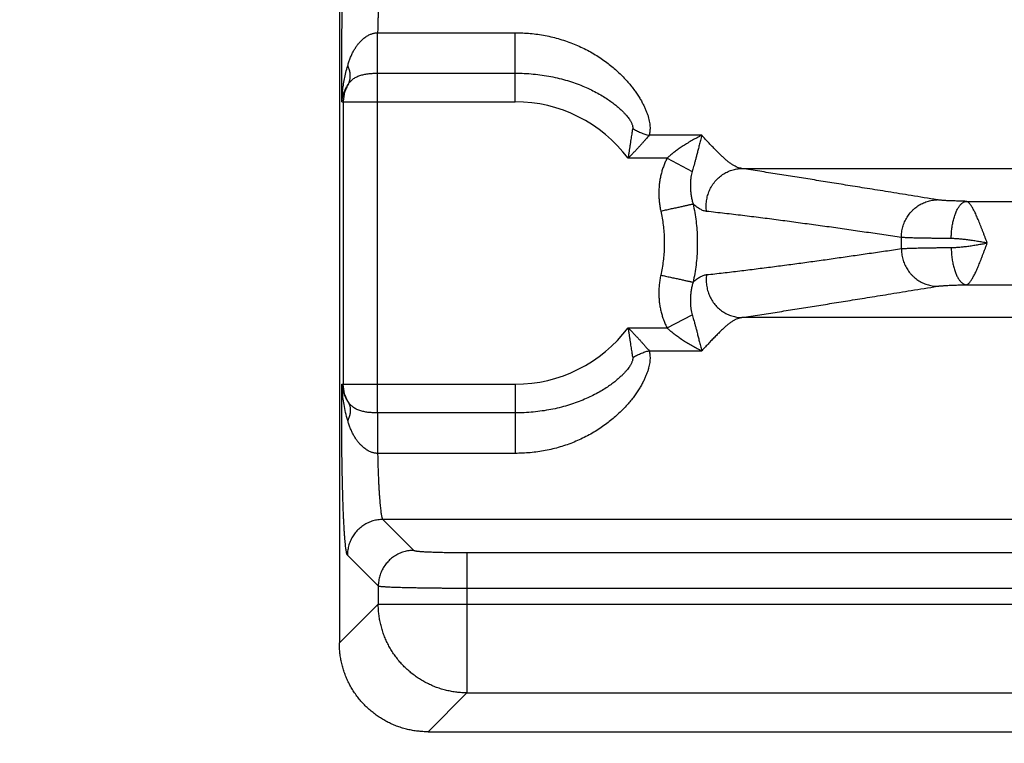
# Model space of a CAD drawing. Header units: inches. Extents: x 0 to 34, y 0 to 22.
# Tile 4 of 109: x 3.5 to 4.6, y 5.5 to 6.3. Entities that reach past the tile are written whole.
import ezdxf

# ---------------------------------------------------------------- set-up
doc = ezdxf.new("R2010")
doc.units = ezdxf.units.IN
doc.header["$LTSCALE"] = 1.87
doc.header["$MEASUREMENT"] = 0
doc.layers.get('0').update_dxf_attribs({"linetype": 'CONTINUOUS'})
doc.layers.add('DIMENSIONS', color=7, linetype='CONTINUOUS')
doc.styles.get("Standard").update_dxf_attribs({"font": 'txt', "width": 0.8})
doc.dimstyles.new('DIMSTYLE_1', dxfattribs={"dimtxt": 0.125, "dimasz": 0.18, "dimexe": 0.18, "dimexo": 0.0625, "dimgap": 0.09, "dimtad": 0, "dimtih": 1, "dimtoh": 1, "dimdec": 3, "dimzin": 4, "dimdsep": 46, "dimtxsty": 'STANDARD', "dimblk": '_FILLED', "dimblk1": '_FILLED', "dimblk2": '_FILLED', "dimcen": 0.09, "dimadec": 0, "dimazin": 0, "dimtp": 0.01, "dimtm": 0.01, "dimtfac": 1, "dimtdec": 3, "dimtofl": 0, "dimtmove": 0, "dimatfit": 3, "dimldrblk": '_FILLED', "dimfxl": 1, "dimtolj": 1, "dimtzin": 4, "dimarcsym": 0})

# ---------------------------------------------------------------- blocks, each defined once
blk = doc.blocks.new('_FILLED')
at = {"color": 0, "linetype": 'BYBLOCK'}
blk.add_solid([(0, 0), (-1, 0.1736), (-1, -0.1736)], dxfattribs=at)
blk = doc.blocks.new('*D2')
at = {"layer": 'DIMENSIONS', "color": 2, "linetype": 'CONTINUOUS'}
for p, q in [((5.5629, 6.9185), (5.5629, 4.6151)), ((3.8284, 5.4362), (3.8284, 4.6151)), ((3.8284, 4.7401), (3.4684, 4.7401)), ((5.5629, 4.7401), (5.9229, 4.7401))]:
    blk.add_line(p, q, dxfattribs=at)
at = {"layer": 'DIMENSIONS', "color": 2, "linetype": 'CONTINUOUS', "xscale": 0.18, "yscale": 0.18, "zscale": 0.18}
blk.add_blockref('_FILLED', (3.8284, 4.7401), dxfattribs=at)
at = {"layer": 'DIMENSIONS', "color": 2, "linetype": 'CONTINUOUS', "xscale": 0.18, "yscale": 0.18, "zscale": 0.18, "rotation": 180}
blk.add_blockref('_FILLED', (5.5629, 4.7401), dxfattribs=at)
at = {"layer": 'DIMENSIONS', "color": 2, "linetype": 'CONTINUOUS', "width": 0.8}
for s, p in [('[', (4.6788, 4.6776)), (']', (5.2788, 4.6776)), ('1.735', (4.0538, 4.6776)), ('44.06', (4.7788, 4.6776))]:
    blk.add_text(s, height=0.125, dxfattribs=at).set_placement(p)

msp = doc.modelspace()

# ---------------------------------------------------------------- linework, layer by layer
at = {"color": 7, "linetype": 'CONTINUOUS'}
for p, q in [((3.8284, 8.8726), (3.8284, 5.59)), ((3.8714, 6.2768), (4.0264, 6.2768)), ((4.0264, 6.199), (4.0264, 6.2768)), ((3.8714, 5.8489), (3.8714, 6.2312)), ((3.8714, 6.2312), (4.0264, 6.2312)), ((3.8313, 6.199), (4.0264, 6.199)), ((3.8328, 6.199), (3.8328, 5.8811)), ((4.2364, 6.1613), (4.1772, 6.1613)), ((4.1974, 6.1354), (4.1535, 6.1354)), ((4.1974, 6.1354), (4.2257, 6.1207)), ((4.2817, 6.124), (6.844, 6.124)), ((4.5343, 6.087), (6.5914, 6.087)), ((4.5343, 5.9931), (6.5914, 5.9931)), ((4.1974, 5.9447), (4.2257, 5.9594)), ((6.844, 5.9561), (4.2817, 5.9561)), ((4.1535, 5.9447), (4.1974, 5.9447)), ((4.1772, 5.9189), (4.2364, 5.9188)), ((3.8313, 5.8811), (4.0264, 5.8811)), ((4.0264, 5.8811), (4.0264, 5.8034)), ((4.0264, 5.8489), (3.8714, 5.8489)), ((4.0264, 5.8034), (3.8714, 5.8034)), ((3.8774, 5.729), (3.9122, 5.6942)), ((7.2483, 5.729), (3.8774, 5.729)), ((3.8375, 5.689), (3.8722, 5.6543)), ((3.9721, 5.6917), (3.9721, 5.5339)), ((3.9721, 5.6917), (7.1536, 5.6917)), ((3.8722, 5.6543), (3.8722, 5.6338)), ((3.9721, 5.6518), (7.1536, 5.6518)), ((3.8722, 5.6338), (3.8284, 5.59)), ((3.8722, 5.6338), (7.2535, 5.6338)), ((3.9721, 5.5339), (3.9283, 5.4901)), ((3.9721, 5.5339), (7.1536, 5.5339)), ((3.9283, 5.4901), (7.1975, 5.4901))]:
    msp.add_line(p, q, dxfattribs=at)
for radius, start, end in [(0.1589, 36.8589, 90), (0.435, 359.1688, 0.8312), (0.1589, 270, 323.1429)]:
    msp.add_arc((4.0264, 6.0401), radius, start, end, dxfattribs=at)
for points, knots in [([(3.8313, 6.199), (3.8312, 6.2016), (3.8312, 6.2068), (3.8311, 6.2147), (3.8311, 6.2227), (3.8311, 6.2307), (3.8311, 6.2388), (3.8311, 6.2468), (3.8311, 6.2548), (3.8311, 6.2628), (3.8312, 6.2707), (3.8313, 6.2785), (3.8314, 6.2862), (3.8315, 6.2937), (3.8317, 6.3011), (3.8318, 6.3084), (3.832, 6.3154), (3.8322, 6.3222), (3.8324, 6.3288), (3.8326, 6.3352), (3.8328, 6.3412), (3.833, 6.347), (3.8333, 6.3525), (3.8336, 6.3577), (3.8339, 6.3625), (3.8341, 6.367), (3.8344, 6.3712), (3.8348, 6.375), (3.8351, 6.3784), (3.8354, 6.3814), (3.8357, 6.384), (3.8361, 6.3862), (3.8364, 6.388), (3.8367, 6.3894), (3.837, 6.3904), (3.8373, 6.391), (3.8375, 6.3911)], [0, 0, 0, 0, 0.040502, 0.081582, 0.123072, 0.164801, 0.206599, 0.248359, 0.290003, 0.331418, 0.372472, 0.413046, 0.453038, 0.492345, 0.530859, 0.56847, 0.605072, 0.640559, 0.674848, 0.707853, 0.739467, 0.769593, 0.798162, 0.825111, 0.850356, 0.873814, 0.895426, 0.915141, 0.932909, 0.948683, 0.962422, 0.974097, 0.983685, 0.99117, 0.996573, 1, 1, 1, 1]), ([(3.8774, 6.3511), (3.8773, 6.351), (3.877, 6.3506), (3.8766, 6.3498), (3.8763, 6.3486), (3.8759, 6.3471), (3.8756, 6.3452), (3.8752, 6.3431), (3.8749, 6.3405), (3.8745, 6.3377), (3.8742, 6.3345), (3.8739, 6.3311), (3.8736, 6.3273), (3.8733, 6.3233), (3.873, 6.319), (3.8728, 6.3144), (3.8725, 6.3096), (3.8723, 6.3046), (3.8721, 6.2994), (3.8719, 6.2939), (3.8717, 6.2884), (3.8716, 6.2826), (3.8715, 6.2787), (3.8714, 6.2768)], [0, 0, 0, 0, 0.007881, 0.019799, 0.036096, 0.056856, 0.082078, 0.111723, 0.145725, 0.183998, 0.22643, 0.272888, 0.323226, 0.377293, 0.43493, 0.495947, 0.560137, 0.627282, 0.697176, 0.769612, 0.844374, 0.921244, 1, 1, 1, 1]), ([(3.8378, 6.2396), (3.8382, 6.2411), (3.839, 6.2439), (3.8406, 6.2481), (3.8423, 6.2522), (3.8442, 6.256), (3.8463, 6.2595), (3.8485, 6.2626), (3.8507, 6.2654), (3.8528, 6.2677), (3.855, 6.2697), (3.857, 6.2713), (3.8589, 6.2727), (3.8607, 6.2738), (3.8625, 6.2746), (3.8641, 6.2753), (3.8657, 6.2758), (3.8672, 6.2762), (3.8686, 6.2765), (3.87, 6.2767), (3.871, 6.2767), (3.8714, 6.2768)], [0, 0, 0, 0, 0.084248, 0.168274, 0.250973, 0.331135, 0.407523, 0.479095, 0.545157, 0.60537, 0.659608, 0.70823, 0.751928, 0.791373, 0.827169, 0.860009, 0.890673, 0.919788, 0.947572, 0.974229, 1, 1, 1, 1]), ([(3.8714, 6.2312), (3.8714, 6.2317), (3.8714, 6.2328), (3.8714, 6.2346), (3.8714, 6.2364), (3.8714, 6.2384), (3.8714, 6.2406), (3.8714, 6.2428), (3.8714, 6.2452), (3.8714, 6.2476), (3.8714, 6.2501), (3.8714, 6.2527), (3.8714, 6.2553), (3.8714, 6.258), (3.8714, 6.2607), (3.8714, 6.2634), (3.8714, 6.2661), (3.8714, 6.2688), (3.8714, 6.2715), (3.8714, 6.2741), (3.8714, 6.2759), (3.8714, 6.2768)], [0, 0, 0, 0, 0.034593, 0.07254, 0.11365, 0.157721, 0.204531, 0.253848, 0.305426, 0.359009, 0.414329, 0.471111, 0.529073, 0.587925, 0.647375, 0.707126, 0.76688, 0.826341, 0.885211, 0.943196, 1, 1, 1, 1]), ([(4.0264, 6.2768), (4.0292, 6.2768), (4.0349, 6.2766), (4.0434, 6.276), (4.0518, 6.275), (4.0603, 6.2736), (4.0686, 6.2718), (4.0768, 6.2696), (4.0849, 6.267), (4.0928, 6.2641), (4.1004, 6.2607), (4.1078, 6.2571), (4.1148, 6.2531), (4.1215, 6.2489), (4.1279, 6.2445), (4.1338, 6.24), (4.1393, 6.2353), (4.1444, 6.2306), (4.1491, 6.2259), (4.1534, 6.2212), (4.1572, 6.2165), (4.1607, 6.212), (4.1638, 6.2076), (4.1666, 6.2032), (4.169, 6.1991), (4.1711, 6.1951), (4.1729, 6.1912), (4.1744, 6.1876), (4.1757, 6.184), (4.1767, 6.1807), (4.1774, 6.1774), (4.1779, 6.1744), (4.1782, 6.1715), (4.1783, 6.1687), (4.1781, 6.1661), (4.1778, 6.1636), (4.1774, 6.162), (4.1772, 6.1613)], [0, 0, 0, 0, 0.04051, 0.081183, 0.121942, 0.162716, 0.203439, 0.244049, 0.284474, 0.324629, 0.364419, 0.403699, 0.442306, 0.480087, 0.516891, 0.552583, 0.587047, 0.620187, 0.651937, 0.682242, 0.711068, 0.738397, 0.764239, 0.788612, 0.811551, 0.833103, 0.853325, 0.872301, 0.890114, 0.906833, 0.922555, 0.937345, 0.951269, 0.964424, 0.976871, 0.988708, 1, 1, 1, 1]), ([(3.8313, 6.199), (3.8313, 6.2009), (3.8315, 6.2049), (3.832, 6.2111), (3.8329, 6.2178), (3.8341, 6.2248), (3.8357, 6.2322), (3.837, 6.2371), (3.8378, 6.2396)], [0, 0, 0, 0, 0.138256, 0.28971, 0.453052, 0.626914, 0.809786, 1, 1, 1, 1]), ([(3.8385, 6.2192), (3.8388, 6.2197), (3.8393, 6.2207), (3.8399, 6.2223), (3.8403, 6.2241), (3.8406, 6.2259), (3.8407, 6.2277), (3.8406, 6.2296), (3.8404, 6.2316), (3.84, 6.2336), (3.8394, 6.2356), (3.8387, 6.2376), (3.8381, 6.239), (3.8378, 6.2396)], [0, 0, 0, 0, 0.080701, 0.162319, 0.245352, 0.330247, 0.417388, 0.50709, 0.599593, 0.695068, 0.793614, 0.895267, 1, 1, 1, 1]), ([(3.8385, 6.2192), (3.8389, 6.2197), (3.8397, 6.2208), (3.8411, 6.2224), (3.8426, 6.2238), (3.8444, 6.2251), (3.8462, 6.2263), (3.8482, 6.2273), (3.8503, 6.2282), (3.8525, 6.2289), (3.8548, 6.2295), (3.8571, 6.23), (3.8595, 6.2304), (3.8618, 6.2307), (3.8642, 6.2309), (3.8666, 6.2311), (3.869, 6.2312), (3.8706, 6.2312), (3.8714, 6.2312)], [0, 0, 0, 0, 0.056337, 0.113375, 0.171265, 0.230159, 0.290175, 0.351384, 0.413778, 0.47725, 0.541617, 0.606636, 0.67206, 0.737655, 0.803299, 0.86895, 0.934546, 1, 1, 1, 1]), ([(4.0264, 6.2312), (4.0298, 6.2312), (4.0366, 6.2311), (4.0467, 6.2303), (4.0567, 6.2291), (4.0665, 6.2275), (4.076, 6.2254), (4.0852, 6.2229), (4.094, 6.2201), (4.1023, 6.2169), (4.1102, 6.2134), (4.1175, 6.2097), (4.1242, 6.206), (4.13, 6.2023), (4.1351, 6.1987), (4.1394, 6.1954), (4.1431, 6.1923), (4.1462, 6.1895), (4.1488, 6.1869), (4.151, 6.1845), (4.1528, 6.1823), (4.1544, 6.1803), (4.1556, 6.1785), (4.1566, 6.1768), (4.1574, 6.1753), (4.1579, 6.174), (4.1583, 6.1728), (4.1586, 6.1717), (4.1587, 6.1707), (4.1588, 6.1699), (4.1587, 6.1693), (4.1587, 6.1691)], [0, 0, 0, 0, 0.066208, 0.132071, 0.197316, 0.261685, 0.324915, 0.38672, 0.446806, 0.504873, 0.560652, 0.613798, 0.663547, 0.708875, 0.748986, 0.784153, 0.814938, 0.841988, 0.865788, 0.886732, 0.905142, 0.921307, 0.93548, 0.947883, 0.958714, 0.968125, 0.976279, 0.983357, 0.989545, 0.995029, 1, 1, 1, 1]), ([(3.8313, 6.199), (3.8313, 6.2001), (3.8316, 6.2024), (3.8323, 6.2059), (3.8334, 6.2093), (3.8347, 6.2127), (3.8365, 6.216), (3.8378, 6.2181), (3.8385, 6.2192)], [0, 0, 0, 0, 0.157247, 0.319122, 0.484883, 0.653968, 0.825816, 1, 1, 1, 1]), ([(3.8385, 6.2192), (3.8381, 6.2184), (3.8372, 6.2169), (3.836, 6.2144), (3.8351, 6.212), (3.8342, 6.2095), (3.8336, 6.2069), (3.8332, 6.2043), (3.8329, 6.2016), (3.8328, 6.1999), (3.8328, 6.199)], [0, 0, 0, 0, 0.125776, 0.251029, 0.375905, 0.500633, 0.625448, 0.750309, 0.875158, 1, 1, 1, 1]), ([(4.1587, 6.1691), (4.1585, 6.1683), (4.1583, 6.1666), (4.1578, 6.1639), (4.1574, 6.1611), (4.1569, 6.158), (4.1564, 6.1548), (4.1559, 6.1513), (4.1553, 6.1476), (4.1547, 6.1438), (4.1541, 6.1396), (4.1537, 6.1368), (4.1535, 6.1354)], [0, 0, 0, 0, 0.073133, 0.151838, 0.236334, 0.326773, 0.423267, 0.525873, 0.634697, 0.749918, 0.871667, 1, 1, 1, 1]), ([(4.1587, 6.1691), (4.1594, 6.1686), (4.1608, 6.1678), (4.163, 6.1665), (4.1653, 6.1654), (4.1676, 6.1644), (4.17, 6.1634), (4.1724, 6.1626), (4.1748, 6.1619), (4.1764, 6.1615), (4.1772, 6.1613)], [0, 0, 0, 0, 0.123872, 0.2487, 0.374171, 0.499967, 0.625767, 0.751251, 0.876099, 1, 1, 1, 1]), ([(4.1772, 6.1613), (4.1766, 6.1606), (4.1755, 6.1592), (4.1736, 6.1571), (4.1716, 6.1548), (4.1695, 6.1523), (4.1672, 6.1498), (4.1647, 6.1471), (4.1621, 6.1443), (4.1594, 6.1414), (4.1565, 6.1384), (4.1545, 6.1364), (4.1535, 6.1354)], [0, 0, 0, 0, 0.075028, 0.155931, 0.242689, 0.335176, 0.43322, 0.536602, 0.64514, 0.758694, 0.877065, 1, 1, 1, 1]), ([(4.2364, 6.1613), (4.2347, 6.1604), (4.2312, 6.1586), (4.2259, 6.1557), (4.2207, 6.1527), (4.2158, 6.1496), (4.2112, 6.1466), (4.2071, 6.1436), (4.2035, 6.1408), (4.2003, 6.1381), (4.1983, 6.1363), (4.1974, 6.1354)], [0, 0, 0, 0, 0.123604, 0.252629, 0.382268, 0.507395, 0.624498, 0.731715, 0.829337, 0.918403, 1, 1, 1, 1]), ([(4.2364, 6.1613), (4.2359, 6.1594), (4.235, 6.1557), (4.2337, 6.1504), (4.2325, 6.1455), (4.2313, 6.1409), (4.2302, 6.1368), (4.2292, 6.133), (4.2283, 6.1295), (4.2274, 6.1263), (4.2265, 6.1234), (4.226, 6.1216), (4.2257, 6.1207)], [0, 0, 0, 0, 0.138883, 0.269709, 0.391189, 0.502699, 0.604579, 0.69828, 0.784282, 0.863005, 0.934818, 1, 1, 1, 1]), ([(4.2455, 6.1515), (4.2445, 6.1526), (4.2424, 6.1545), (4.2396, 6.1581), (4.2375, 6.1602), (4.2364, 6.1613)], [0, 0, 0, 0, 0.322357, 0.651138, 1, 1, 1, 1]), ([(4.2817, 6.124), (4.2809, 6.1241), (4.2792, 6.1244), (4.2766, 6.1252), (4.2739, 6.1265), (4.2712, 6.128), (4.2683, 6.13), (4.2654, 6.1322), (4.2624, 6.1348), (4.2592, 6.1377), (4.256, 6.1408), (4.2527, 6.1442), (4.2492, 6.1479), (4.2467, 6.1502), (4.2455, 6.1515)], [0, 0, 0, 0, 0.054789, 0.113398, 0.176543, 0.244869, 0.318847, 0.398739, 0.484645, 0.576538, 0.674226, 0.777407, 0.885702, 1, 1, 1, 1]), ([(4.1974, 6.1354), (4.1967, 6.134), (4.1954, 6.1313), (4.1936, 6.127), (4.192, 6.1224), (4.1907, 6.1176), (4.1896, 6.1127), (4.1888, 6.1076), (4.1883, 6.1025), (4.1881, 6.0972), (4.1882, 6.0919), (4.1886, 6.0866), (4.1893, 6.0813), (4.19, 6.0778), (4.1903, 6.0761)], [0, 0, 0, 0, 0.074185, 0.151003, 0.230169, 0.311366, 0.394265, 0.478533, 0.563884, 0.650121, 0.737051, 0.824477, 0.912196, 1, 1, 1, 1]), ([(4.2419, 6.0757), (4.2418, 6.0767), (4.2416, 6.0786), (4.2415, 6.0816), (4.2416, 6.0846), (4.2419, 6.0876), (4.2424, 6.0905), (4.2431, 6.0934), (4.244, 6.0963), (4.2451, 6.0991), (4.2463, 6.1017), (4.2478, 6.1043), (4.2495, 6.1068), (4.2513, 6.1092), (4.2532, 6.1114), (4.2553, 6.1134), (4.2576, 6.1153), (4.2599, 6.1171), (4.2624, 6.1186), (4.265, 6.12), (4.2676, 6.1212), (4.2704, 6.1222), (4.2732, 6.1229), (4.276, 6.1235), (4.2789, 6.1239), (4.2808, 6.124), (4.2817, 6.124)], [0, 0, 0, 0, 0.042137, 0.084325, 0.126549, 0.168793, 0.211043, 0.253281, 0.295493, 0.337662, 0.379776, 0.421819, 0.463782, 0.505652, 0.547422, 0.589085, 0.630637, 0.672076, 0.713402, 0.754617, 0.795726, 0.836736, 0.877657, 0.918499, 0.959276, 1, 1, 1, 1]), ([(4.5017, 6.0887), (4.4919, 6.0903), (4.4734, 6.0933), (4.4471, 6.0976), (4.4233, 6.1014), (4.4014, 6.1049), (4.3808, 6.1082), (4.3609, 6.1114), (4.3413, 6.1146), (4.3215, 6.1177), (4.3017, 6.1208), (4.2884, 6.1229), (4.2817, 6.124)], [0, 0, 0, 0, 0.133447, 0.252382, 0.359649, 0.458105, 0.550635, 0.64014, 0.729347, 0.81914, 0.909402, 1, 1, 1, 1]), ([(4.2257, 6.1207), (4.2254, 6.1197), (4.2249, 6.1176), (4.2243, 6.1141), (4.2238, 6.1103), (4.2236, 6.1061), (4.2237, 6.1018), (4.224, 6.0973), (4.2246, 6.0928), (4.2255, 6.0884), (4.2263, 6.0855), (4.2267, 6.0841)], [0, 0, 0, 0, 0.083638, 0.178925, 0.283784, 0.396275, 0.514568, 0.636451, 0.759571, 0.881574, 1, 1, 1, 1]), ([(4.4614, 6.0464), (4.4614, 6.0474), (4.4614, 6.0494), (4.4617, 6.0523), (4.4622, 6.0553), (4.4629, 6.0582), (4.4638, 6.061), (4.4649, 6.0638), (4.4662, 6.0665), (4.4677, 6.0691), (4.4693, 6.0716), (4.4711, 6.0739), (4.4731, 6.0761), (4.4752, 6.0782), (4.4775, 6.0801), (4.4798, 6.0818), (4.4823, 6.0834), (4.4849, 6.0847), (4.4876, 6.0859), (4.4903, 6.0869), (4.4931, 6.0877), (4.4959, 6.0882), (4.4988, 6.0886), (4.5007, 6.0887), (4.5017, 6.0887)], [0, 0, 0, 0, 0.046062, 0.092145, 0.138235, 0.184315, 0.230368, 0.276379, 0.322334, 0.368219, 0.414022, 0.459732, 0.50534, 0.55084, 0.596226, 0.641498, 0.686654, 0.731697, 0.776632, 0.821466, 0.866208, 0.910869, 0.955461, 1, 1, 1, 1]), ([(4.5343, 6.087), (4.5332, 6.087), (4.5311, 6.0871), (4.5279, 6.0872), (4.5248, 6.0873), (4.5218, 6.0874), (4.519, 6.0875), (4.5163, 6.0876), (4.5138, 6.0877), (4.5114, 6.0878), (4.5093, 6.0879), (4.5074, 6.0881), (4.5056, 6.0882), (4.5041, 6.0884), (4.5028, 6.0885), (4.5021, 6.0886), (4.5017, 6.0887)], [0, 0, 0, 0, 0.101074, 0.199309, 0.294221, 0.385319, 0.47213, 0.554232, 0.631221, 0.702705, 0.76834, 0.827836, 0.880927, 0.927391, 0.967098, 1, 1, 1, 1]), ([(4.1903, 6.0761), (4.1913, 6.0763), (4.1931, 6.0767), (4.1958, 6.0773), (4.1985, 6.0779), (4.2011, 6.0785), (4.2037, 6.079), (4.2062, 6.0796), (4.2087, 6.0801), (4.211, 6.0806), (4.2132, 6.0811), (4.2154, 6.0816), (4.2173, 6.082), (4.2192, 6.0824), (4.2208, 6.0828), (4.2224, 6.0831), (4.2237, 6.0834), (4.2249, 6.0837), (4.2259, 6.0839), (4.2265, 6.084), (4.2267, 6.0841)], [0, 0, 0, 0, 0.075221, 0.150044, 0.224074, 0.29692, 0.368195, 0.437525, 0.504541, 0.56889, 0.630232, 0.688243, 0.742615, 0.793061, 0.839316, 0.881134, 0.918295, 0.950602, 0.977884, 1, 1, 1, 1]), ([(4.2267, 6.0841), (4.2274, 6.0809), (4.2287, 6.0744), (4.2301, 6.0647), (4.2311, 6.0548), (4.2315, 6.045), (4.2315, 6.0351), (4.2311, 6.0253), (4.2301, 6.0155), (4.2287, 6.0057), (4.2274, 5.9993), (4.2267, 5.996)], [0, 0, 0, 0, 0.111114, 0.222228, 0.333344, 0.444459, 0.555573, 0.666687, 0.7778, 0.88891, 1, 1, 1, 1]), ([(4.2419, 6.0757), (4.2413, 6.0757), (4.2401, 6.0759), (4.2384, 6.0765), (4.2365, 6.0772), (4.2347, 6.0781), (4.2328, 6.0793), (4.2308, 6.0806), (4.2288, 6.0823), (4.2274, 6.0834), (4.2267, 6.0841)], [0, 0, 0, 0, 0.100714, 0.205727, 0.31627, 0.433448, 0.558465, 0.693116, 0.839504, 1, 1, 1, 1]), ([(4.5174, 6.0451), (4.5174, 6.0461), (4.5175, 6.048), (4.5176, 6.0509), (4.5179, 6.0538), (4.5182, 6.0566), (4.5186, 6.0594), (4.5191, 6.0621), (4.5196, 6.0647), (4.5203, 6.0672), (4.521, 6.0697), (4.5217, 6.072), (4.5225, 6.0741), (4.5234, 6.0762), (4.5243, 6.0781), (4.5253, 6.0798), (4.5263, 6.0813), (4.5274, 6.0827), (4.5285, 6.0839), (4.5296, 6.085), (4.5308, 6.0858), (4.5319, 6.0864), (4.5331, 6.0868), (4.5339, 6.087), (4.5343, 6.087)], [0, 0, 0, 0, 0.060847, 0.121489, 0.18168, 0.241179, 0.299747, 0.357154, 0.41318, 0.467613, 0.520258, 0.570933, 0.619476, 0.665748, 0.709634, 0.751051, 0.789953, 0.826338, 0.860258, 0.891829, 0.92125, 0.948808, 0.974895, 1, 1, 1, 1]), ([(4.558, 6.0401), (4.5576, 6.0412), (4.5568, 6.0434), (4.5555, 6.0466), (4.5543, 6.0499), (4.5531, 6.053), (4.5519, 6.0562), (4.5507, 6.0592), (4.5496, 6.0621), (4.5484, 6.065), (4.5472, 6.0677), (4.5461, 6.0703), (4.545, 6.0727), (4.5439, 6.075), (4.5428, 6.0771), (4.5418, 6.079), (4.5408, 6.0807), (4.5398, 6.0822), (4.5388, 6.0836), (4.5379, 6.0847), (4.537, 6.0856), (4.5361, 6.0863), (4.5352, 6.0868), (4.5346, 6.087), (4.5343, 6.087)], [0, 0, 0, 0, 0.065213, 0.130627, 0.195402, 0.259264, 0.321947, 0.383178, 0.442684, 0.500191, 0.555447, 0.608222, 0.658297, 0.705484, 0.74961, 0.79052, 0.828117, 0.862369, 0.893177, 0.920494, 0.944521, 0.965657, 0.984023, 1, 1, 1, 1]), ([(4.1903, 6.0761), (4.1909, 6.0735), (4.1919, 6.0682), (4.1931, 6.0603), (4.1939, 6.0522), (4.1943, 6.0441), (4.1943, 6.036), (4.1939, 6.0279), (4.1931, 6.0199), (4.1919, 6.0119), (4.1909, 6.0066), (4.1903, 6.004)], [0, 0, 0, 0, 0.110285, 0.221177, 0.332505, 0.4441, 0.555788, 0.667394, 0.778746, 0.88967, 1, 1, 1, 1]), ([(4.4614, 6.0464), (4.4548, 6.0473), (4.4416, 6.0493), (4.4219, 6.0521), (4.4022, 6.055), (4.3824, 6.0578), (4.3625, 6.0605), (4.3426, 6.0632), (4.3227, 6.0659), (4.3027, 6.0685), (4.2825, 6.071), (4.2622, 6.0734), (4.2487, 6.0749), (4.2419, 6.0757)], [0, 0, 0, 0, 0.090107, 0.180021, 0.270002, 0.360309, 0.450965, 0.541613, 0.632313, 0.723578, 0.815464, 0.907697, 1, 1, 1, 1]), ([(4.5174, 6.0451), (4.5157, 6.0451), (4.5124, 6.0452), (4.5075, 6.0452), (4.5028, 6.0452), (4.4983, 6.0453), (4.4939, 6.0454), (4.4897, 6.0454), (4.4858, 6.0455), (4.4821, 6.0456), (4.4786, 6.0457), (4.4753, 6.0457), (4.4723, 6.0458), (4.4696, 6.0459), (4.4671, 6.046), (4.4649, 6.0461), (4.463, 6.0463), (4.4619, 6.0463), (4.4614, 6.0464)], [0, 0, 0, 0, 0.0895, 0.176519, 0.260781, 0.342021, 0.419985, 0.494428, 0.565116, 0.631825, 0.694344, 0.752478, 0.806045, 0.854876, 0.898819, 0.937735, 0.971498, 1, 1, 1, 1]), ([(4.558, 6.0401), (4.5561, 6.0404), (4.5524, 6.041), (4.5469, 6.042), (4.5414, 6.0428), (4.5361, 6.0436), (4.531, 6.0442), (4.5262, 6.0447), (4.5217, 6.045), (4.5188, 6.0451), (4.5174, 6.0451)], [0, 0, 0, 0, 0.139356, 0.277067, 0.412108, 0.543272, 0.669173, 0.788141, 0.898799, 1, 1, 1, 1]), ([(4.2419, 6.0045), (4.2481, 6.0051), (4.2606, 6.0065), (4.2792, 6.0087), (4.2977, 6.011), (4.3161, 6.0134), (4.3344, 6.0158), (4.3526, 6.0182), (4.3708, 6.0207), (4.389, 6.0233), (4.4071, 6.0259), (4.4252, 6.0285), (4.4433, 6.0311), (4.4553, 6.0329), (4.4614, 6.0338)], [0, 0, 0, 0, 0.08466, 0.16933, 0.253747, 0.337643, 0.420888, 0.503872, 0.586945, 0.669916, 0.752563, 0.834999, 0.917415, 1, 1, 1, 1]), ([(4.4614, 6.0338), (4.4619, 6.0338), (4.463, 6.0339), (4.4649, 6.034), (4.4671, 6.0341), (4.4696, 6.0342), (4.4723, 6.0343), (4.4753, 6.0344), (4.4786, 6.0345), (4.4821, 6.0345), (4.4858, 6.0346), (4.4897, 6.0347), (4.4939, 6.0348), (4.4983, 6.0348), (4.5028, 6.0349), (4.5075, 6.0349), (4.5124, 6.035), (4.5157, 6.035), (4.5174, 6.035)], [0, 0, 0, 0, 0.028502, 0.062265, 0.101181, 0.145125, 0.193956, 0.247522, 0.305656, 0.368175, 0.434884, 0.505571, 0.580014, 0.657978, 0.739218, 0.82348, 0.910499, 1, 1, 1, 1]), ([(4.4614, 6.0338), (4.4614, 6.0328), (4.4614, 6.0308), (4.4617, 6.0278), (4.4622, 6.0248), (4.4629, 6.0219), (4.4638, 6.0191), (4.4649, 6.0163), (4.4662, 6.0136), (4.4677, 6.011), (4.4693, 6.0086), (4.4711, 6.0062), (4.4731, 6.004), (4.4752, 6.0019), (4.4775, 6), (4.4798, 5.9983), (4.4823, 5.9968), (4.4849, 5.9954), (4.4876, 5.9942), (4.4903, 5.9932), (4.4931, 5.9925), (4.4959, 5.9919), (4.4988, 5.9915), (4.5007, 5.9914), (4.5017, 5.9914)], [0, 0, 0, 0, 0.046061, 0.092144, 0.138234, 0.184313, 0.230366, 0.276377, 0.322332, 0.368216, 0.414019, 0.459729, 0.505337, 0.550836, 0.596223, 0.641494, 0.686651, 0.731694, 0.77663, 0.821464, 0.866206, 0.910867, 0.955461, 1, 1, 1, 1]), ([(4.5174, 6.035), (4.5188, 6.035), (4.5217, 6.0351), (4.5262, 6.0354), (4.531, 6.0359), (4.5361, 6.0365), (4.5414, 6.0373), (4.5469, 6.0382), (4.5524, 6.0391), (4.5561, 6.0397), (4.558, 6.0401)], [0, 0, 0, 0, 0.101079, 0.211695, 0.330687, 0.456617, 0.587779, 0.722901, 0.860593, 1, 1, 1, 1]), ([(4.5174, 6.035), (4.5174, 6.034), (4.5175, 6.0321), (4.5176, 6.0292), (4.5179, 6.0263), (4.5182, 6.0235), (4.5186, 6.0207), (4.5191, 6.018), (4.5196, 6.0154), (4.5203, 6.0129), (4.521, 6.0105), (4.5217, 6.0082), (4.5225, 6.006), (4.5234, 6.0039), (4.5243, 6.0021), (4.5253, 6.0003), (4.5263, 5.9988), (4.5274, 5.9974), (4.5285, 5.9962), (4.5296, 5.9952), (4.5308, 5.9943), (4.5319, 5.9937), (4.5331, 5.9933), (4.5339, 5.9931), (4.5343, 5.9931)], [0, 0, 0, 0, 0.060846, 0.121487, 0.181678, 0.241176, 0.299744, 0.357151, 0.413176, 0.467609, 0.520254, 0.570929, 0.619472, 0.665745, 0.709631, 0.751049, 0.789951, 0.826336, 0.860256, 0.891828, 0.921249, 0.948808, 0.974895, 1, 1, 1, 1]), ([(4.5343, 5.9931), (4.5346, 5.9931), (4.5352, 5.9933), (4.5361, 5.9938), (4.537, 5.9945), (4.5379, 5.9954), (4.5388, 5.9966), (4.5398, 5.9979), (4.5408, 5.9994), (4.5418, 6.0012), (4.5428, 6.0031), (4.5439, 6.0052), (4.545, 6.0074), (4.5461, 6.0099), (4.5473, 6.0125), (4.5484, 6.0152), (4.5496, 6.018), (4.5507, 6.021), (4.5519, 6.024), (4.5531, 6.0271), (4.5543, 6.0303), (4.5556, 6.0335), (4.5568, 6.0368), (4.5576, 6.039), (4.558, 6.0401)], [0, 0, 0, 0, 0.015913, 0.034403, 0.05534, 0.079277, 0.10659, 0.137417, 0.171612, 0.209172, 0.250055, 0.294148, 0.341287, 0.39131, 0.444028, 0.499228, 0.556695, 0.616185, 0.677426, 0.740124, 0.803978, 0.86869, 0.933967, 1, 1, 1, 1]), ([(4.1903, 6.004), (4.19, 6.0023), (4.1893, 5.9988), (4.1886, 5.9935), (4.1882, 5.9881), (4.1881, 5.9828), (4.1883, 5.9776), (4.1888, 5.9724), (4.1896, 5.9674), (4.1907, 5.9624), (4.192, 5.9577), (4.1936, 5.9531), (4.1954, 5.9488), (4.1967, 5.9461), (4.1974, 5.9447)], [0, 0, 0, 0, 0.088233, 0.176212, 0.263766, 0.350733, 0.436955, 0.522279, 0.606541, 0.689439, 0.770597, 0.849643, 0.926219, 1, 1, 1, 1]), ([(4.1903, 6.004), (4.1913, 6.0038), (4.1931, 6.0034), (4.1958, 6.0028), (4.1985, 6.0022), (4.2011, 6.0017), (4.2037, 6.0011), (4.2062, 6.0005), (4.2087, 6), (4.211, 5.9995), (4.2132, 5.999), (4.2154, 5.9985), (4.2173, 5.9981), (4.2192, 5.9977), (4.2208, 5.9973), (4.2224, 5.997), (4.2237, 5.9967), (4.2249, 5.9964), (4.2259, 5.9962), (4.2265, 5.9961), (4.2267, 5.996)], [0, 0, 0, 0, 0.075223, 0.150048, 0.224079, 0.296925, 0.368202, 0.437531, 0.504547, 0.568895, 0.630236, 0.688246, 0.742617, 0.793063, 0.839316, 0.881134, 0.918295, 0.950602, 0.977883, 1, 1, 1, 1]), ([(4.2267, 5.996), (4.2274, 5.9967), (4.2287, 5.9978), (4.2307, 5.9994), (4.2326, 6.0008), (4.2345, 6.0019), (4.2364, 6.0029), (4.2382, 6.0036), (4.2401, 6.0042), (4.2413, 6.0044), (4.2419, 6.0045)], [0, 0, 0, 0, 0.152297, 0.295501, 0.429811, 0.555681, 0.673968, 0.786284, 0.894358, 1, 1, 1, 1]), ([(4.2419, 6.0045), (4.2418, 6.0035), (4.2416, 6.0015), (4.2415, 5.9985), (4.2416, 5.9955), (4.2419, 5.9925), (4.2424, 5.9896), (4.2431, 5.9867), (4.244, 5.9838), (4.2451, 5.9811), (4.2463, 5.9784), (4.2478, 5.9758), (4.2495, 5.9733), (4.2513, 5.971), (4.2532, 5.9687), (4.2553, 5.9667), (4.2576, 5.9648), (4.2599, 5.963), (4.2624, 5.9615), (4.265, 5.9601), (4.2676, 5.9589), (4.2704, 5.958), (4.2732, 5.9572), (4.276, 5.9566), (4.2789, 5.9563), (4.2808, 5.9562), (4.2817, 5.9561)], [0, 0, 0, 0, 0.042138, 0.084326, 0.126551, 0.168796, 0.211046, 0.253285, 0.295497, 0.337668, 0.379781, 0.421825, 0.463788, 0.505659, 0.547429, 0.589092, 0.630644, 0.672082, 0.713407, 0.754622, 0.795731, 0.83674, 0.87766, 0.918502, 0.959277, 1, 1, 1, 1]), ([(4.2267, 5.996), (4.2263, 5.9946), (4.2255, 5.9918), (4.2246, 5.9874), (4.224, 5.9829), (4.2237, 5.9784), (4.2236, 5.974), (4.2238, 5.9699), (4.2243, 5.966), (4.2249, 5.9625), (4.2254, 5.9604), (4.2257, 5.9594)], [0, 0, 0, 0, 0.118601, 0.240607, 0.363641, 0.485459, 0.6038, 0.716456, 0.821467, 0.916727, 1, 1, 1, 1]), ([(4.2817, 5.9561), (4.2884, 5.9572), (4.3017, 5.9593), (4.3215, 5.9624), (4.3413, 5.9656), (4.3609, 5.9687), (4.3808, 5.9719), (4.4014, 5.9752), (4.4233, 5.9787), (4.4471, 5.9826), (4.4734, 5.9868), (4.4919, 5.9898), (4.5017, 5.9914)], [0, 0, 0, 0, 0.090598, 0.18086, 0.270653, 0.35986, 0.449365, 0.541895, 0.640351, 0.747618, 0.866553, 1, 1, 1, 1]), ([(4.5017, 5.9914), (4.5021, 5.9915), (4.5028, 5.9916), (4.5041, 5.9918), (4.5056, 5.9919), (4.5074, 5.992), (4.5093, 5.9922), (4.5114, 5.9923), (4.5138, 5.9924), (4.5163, 5.9926), (4.519, 5.9927), (4.5218, 5.9928), (4.5248, 5.9929), (4.5279, 5.993), (4.5311, 5.993), (4.5332, 5.9931), (4.5343, 5.9931)], [0, 0, 0, 0, 0.032902, 0.07261, 0.119073, 0.172165, 0.23166, 0.297295, 0.36878, 0.445769, 0.527871, 0.614682, 0.705779, 0.800692, 0.898927, 1, 1, 1, 1]), ([(4.2257, 5.9594), (4.226, 5.9585), (4.2265, 5.9567), (4.2274, 5.9538), (4.2283, 5.9506), (4.2292, 5.9471), (4.2303, 5.9433), (4.2313, 5.9391), (4.2325, 5.9345), (4.2337, 5.9296), (4.235, 5.9243), (4.2359, 5.9207), (4.2364, 5.9189)], [0, 0, 0, 0, 0.065507, 0.137715, 0.216883, 0.303365, 0.397527, 0.49987, 0.611922, 0.733592, 0.863558, 1, 1, 1, 1]), ([(4.2817, 5.9561), (4.2809, 5.9561), (4.2791, 5.9557), (4.2765, 5.9548), (4.2738, 5.9536), (4.271, 5.952), (4.2681, 5.95), (4.2651, 5.9477), (4.262, 5.945), (4.2588, 5.942), (4.2555, 5.9387), (4.252, 5.9352), (4.2483, 5.9314), (4.2445, 5.9274), (4.2405, 5.9231), (4.2378, 5.9203), (4.2364, 5.9188)], [0, 0, 0, 0, 0.043273, 0.089557, 0.139453, 0.193449, 0.251996, 0.315405, 0.383836, 0.457329, 0.535859, 0.619336, 0.707638, 0.800624, 0.898083, 1, 1, 1, 1]), ([(4.1535, 5.9447), (4.1537, 5.9433), (4.1541, 5.9405), (4.1547, 5.9364), (4.1553, 5.9325), (4.1559, 5.9288), (4.1564, 5.9254), (4.1569, 5.9221), (4.1574, 5.9191), (4.1578, 5.9162), (4.1583, 5.9136), (4.1585, 5.9119), (4.1587, 5.911)], [0, 0, 0, 0, 0.128336, 0.250081, 0.365298, 0.474116, 0.576719, 0.673211, 0.763652, 0.848151, 0.926861, 1, 1, 1, 1]), ([(4.1535, 5.9447), (4.1545, 5.9437), (4.1565, 5.9417), (4.1594, 5.9387), (4.1621, 5.9358), (4.1647, 5.933), (4.1672, 5.9304), (4.1695, 5.9278), (4.1716, 5.9254), (4.1736, 5.9231), (4.1755, 5.9209), (4.1766, 5.9195), (4.1772, 5.9189)], [0, 0, 0, 0, 0.122933, 0.241299, 0.354847, 0.46338, 0.566759, 0.664802, 0.757291, 0.844054, 0.924963, 1, 1, 1, 1]), ([(4.1974, 5.9447), (4.1983, 5.9438), (4.2003, 5.942), (4.2035, 5.9393), (4.2072, 5.9365), (4.2113, 5.9335), (4.2159, 5.9305), (4.2209, 5.9274), (4.2261, 5.9243), (4.2313, 5.9215), (4.2347, 5.9197), (4.2364, 5.9188)], [0, 0, 0, 0, 0.08195, 0.171451, 0.269572, 0.377332, 0.495024, 0.620991, 0.751263, 0.87947, 1, 1, 1, 1]), ([(4.1772, 5.9189), (4.1774, 5.9181), (4.1778, 5.9165), (4.1781, 5.914), (4.1783, 5.9114), (4.1782, 5.9087), (4.1779, 5.9057), (4.1774, 5.9027), (4.1767, 5.8995), (4.1757, 5.8961), (4.1744, 5.8926), (4.1729, 5.8889), (4.1711, 5.8851), (4.169, 5.8811), (4.1666, 5.8769), (4.1639, 5.8726), (4.1607, 5.8682), (4.1573, 5.8636), (4.1534, 5.859), (4.1491, 5.8543), (4.1444, 5.8496), (4.1393, 5.8449), (4.1338, 5.8402), (4.1279, 5.8356), (4.1216, 5.8312), (4.1149, 5.827), (4.1078, 5.8231), (4.1005, 5.8194), (4.0928, 5.8161), (4.0849, 5.8131), (4.0769, 5.8105), (4.0686, 5.8083), (4.0603, 5.8065), (4.0519, 5.8051), (4.0434, 5.8041), (4.0349, 5.8035), (4.0292, 5.8034), (4.0264, 5.8034)], [0, 0, 0, 0, 0.011312, 0.023164, 0.035623, 0.048786, 0.062712, 0.077494, 0.0932, 0.109896, 0.127679, 0.146626, 0.166816, 0.188336, 0.211246, 0.235592, 0.26141, 0.288721, 0.317531, 0.347824, 0.379564, 0.4127, 0.447163, 0.482858, 0.519667, 0.557458, 0.596079, 0.635376, 0.675185, 0.71536, 0.755806, 0.796438, 0.837185, 0.877983, 0.918767, 0.959465, 1, 1, 1, 1]), ([(4.1587, 5.911), (4.1587, 5.9108), (4.1588, 5.9102), (4.1587, 5.9094), (4.1586, 5.9084), (4.1583, 5.9074), (4.1579, 5.9062), (4.1574, 5.9048), (4.1566, 5.9033), (4.1556, 5.9017), (4.1544, 5.8998), (4.1528, 5.8978), (4.151, 5.8957), (4.1488, 5.8933), (4.1462, 5.8907), (4.1431, 5.8878), (4.1394, 5.8847), (4.1351, 5.8814), (4.13, 5.8779), (4.1242, 5.8741), (4.1175, 5.8704), (4.1102, 5.8667), (4.1023, 5.8633), (4.094, 5.8601), (4.0852, 5.8572), (4.076, 5.8547), (4.0665, 5.8526), (4.0567, 5.851), (4.0467, 5.8498), (4.0366, 5.8491), (4.0298, 5.8489), (4.0264, 5.8489)], [0, 0, 0, 0, 0.004978, 0.010468, 0.01666, 0.023741, 0.031897, 0.041309, 0.052141, 0.064545, 0.078718, 0.094882, 0.113289, 0.134231, 0.158029, 0.185074, 0.215852, 0.251013, 0.291121, 0.336444, 0.38619, 0.439326, 0.495106, 0.553175, 0.613261, 0.675069, 0.738302, 0.802674, 0.867922, 0.933787, 1, 1, 1, 1]), ([(4.1587, 5.911), (4.1594, 5.9115), (4.1608, 5.9124), (4.163, 5.9136), (4.1653, 5.9147), (4.1676, 5.9157), (4.17, 5.9167), (4.1724, 5.9175), (4.1748, 5.9182), (4.1764, 5.9187), (4.1772, 5.9188)], [0, 0, 0, 0, 0.123877, 0.24871, 0.374185, 0.499984, 0.625785, 0.751266, 0.876108, 1, 1, 1, 1]), ([(3.8375, 5.689), (3.8373, 5.6892), (3.837, 5.6897), (3.8367, 5.6907), (3.8364, 5.6921), (3.8361, 5.6939), (3.8357, 5.6961), (3.8354, 5.6987), (3.8351, 5.7018), (3.8348, 5.7052), (3.8344, 5.7089), (3.8341, 5.7131), (3.8339, 5.7176), (3.8336, 5.7224), (3.8333, 5.7276), (3.833, 5.7331), (3.8328, 5.7389), (3.8326, 5.745), (3.8324, 5.7513), (3.8322, 5.7579), (3.832, 5.7647), (3.8318, 5.7718), (3.8317, 5.779), (3.8315, 5.7864), (3.8314, 5.794), (3.8313, 5.8017), (3.8312, 5.8095), (3.8311, 5.8174), (3.8311, 5.8253), (3.8311, 5.8333), (3.8311, 5.8414), (3.8311, 5.8494), (3.8311, 5.8574), (3.8311, 5.8654), (3.8312, 5.8733), (3.8312, 5.8785), (3.8313, 5.8811)], [0, 0, 0, 0, 0.003428, 0.00883, 0.016315, 0.025903, 0.037579, 0.051317, 0.067091, 0.084859, 0.104575, 0.126186, 0.149644, 0.174889, 0.201839, 0.230408, 0.260533, 0.292148, 0.325152, 0.359441, 0.394929, 0.43153, 0.469142, 0.507655, 0.546962, 0.586955, 0.627528, 0.668582, 0.709997, 0.751641, 0.793401, 0.835199, 0.876928, 0.918418, 0.959498, 1, 1, 1, 1]), ([(3.8378, 5.8405), (3.8369, 5.8435), (3.8354, 5.8494), (3.8336, 5.8581), (3.8323, 5.8663), (3.8315, 5.874), (3.8313, 5.8788), (3.8313, 5.8811)], [0, 0, 0, 0, 0.226163, 0.443838, 0.646139, 0.831304, 1, 1, 1, 1]), ([(3.8385, 5.861), (3.8378, 5.862), (3.8365, 5.8641), (3.8347, 5.8674), (3.8334, 5.8708), (3.8323, 5.8743), (3.8316, 5.8777), (3.8313, 5.88), (3.8313, 5.8811)], [0, 0, 0, 0, 0.17419, 0.346037, 0.515123, 0.680882, 0.842755, 1, 1, 1, 1]), ([(3.8385, 5.861), (3.8381, 5.8617), (3.8372, 5.8633), (3.836, 5.8657), (3.8351, 5.8681), (3.8342, 5.8707), (3.8336, 5.8732), (3.8332, 5.8759), (3.8329, 5.8785), (3.8328, 5.8803), (3.8328, 5.8811)], [0, 0, 0, 0, 0.125776, 0.251029, 0.375905, 0.500633, 0.625448, 0.750309, 0.875158, 1, 1, 1, 1]), ([(3.8385, 5.861), (3.8388, 5.8605), (3.8393, 5.8594), (3.8399, 5.8578), (3.8403, 5.8561), (3.8406, 5.8543), (3.8407, 5.8524), (3.8406, 5.8505), (3.8404, 5.8485), (3.84, 5.8466), (3.8394, 5.8445), (3.8387, 5.8425), (3.8381, 5.8412), (3.8378, 5.8405)], [0, 0, 0, 0, 0.080701, 0.16232, 0.245353, 0.330248, 0.417389, 0.50709, 0.599594, 0.695069, 0.793615, 0.895267, 1, 1, 1, 1]), ([(3.8714, 5.8489), (3.8706, 5.8489), (3.869, 5.8489), (3.8666, 5.849), (3.8642, 5.8492), (3.8618, 5.8494), (3.8594, 5.8497), (3.8571, 5.8501), (3.8548, 5.8506), (3.8525, 5.8512), (3.8503, 5.852), (3.8482, 5.8528), (3.8462, 5.8538), (3.8444, 5.855), (3.8426, 5.8563), (3.8411, 5.8577), (3.8397, 5.8593), (3.8389, 5.8604), (3.8385, 5.861)], [0, 0, 0, 0, 0.065571, 0.131261, 0.196979, 0.26267, 0.328274, 0.393676, 0.458653, 0.522977, 0.586412, 0.648776, 0.709959, 0.769947, 0.82881, 0.886671, 0.943686, 1, 1, 1, 1]), ([(3.8714, 5.8489), (3.8714, 5.8484), (3.8714, 5.8473), (3.8714, 5.8456), (3.8714, 5.8437), (3.8714, 5.8417), (3.8714, 5.8396), (3.8714, 5.8373), (3.8714, 5.835), (3.8714, 5.8325), (3.8714, 5.83), (3.8714, 5.8274), (3.8714, 5.8248), (3.8714, 5.8221), (3.8714, 5.8194), (3.8714, 5.8167), (3.8714, 5.814), (3.8714, 5.8113), (3.8714, 5.8086), (3.8714, 5.806), (3.8714, 5.8042), (3.8714, 5.8034)], [0, 0, 0, 0, 0.034593, 0.072539, 0.11365, 0.15772, 0.20453, 0.253847, 0.305425, 0.359008, 0.414328, 0.47111, 0.529072, 0.587924, 0.647374, 0.707125, 0.76688, 0.82634, 0.88521, 0.943196, 1, 1, 1, 1]), ([(3.8714, 5.8034), (3.8709, 5.8034), (3.87, 5.8034), (3.8686, 5.8036), (3.8671, 5.8039), (3.8656, 5.8043), (3.8641, 5.8048), (3.8624, 5.8055), (3.8607, 5.8064), (3.8589, 5.8075), (3.857, 5.8088), (3.8549, 5.8104), (3.8528, 5.8124), (3.8507, 5.8148), (3.8485, 5.8175), (3.8463, 5.8207), (3.8442, 5.8241), (3.8423, 5.8279), (3.8406, 5.832), (3.839, 5.8362), (3.8382, 5.839), (3.8378, 5.8405)], [0, 0, 0, 0, 0.02709, 0.053942, 0.081306, 0.109887, 0.140354, 0.17333, 0.209375, 0.24896, 0.292572, 0.340975, 0.394981, 0.455037, 0.521021, 0.592584, 0.668963, 0.749109, 0.831786, 0.915783, 1, 1, 1, 1]), ([(3.8714, 5.8034), (3.8715, 5.8014), (3.8716, 5.7975), (3.8717, 5.7918), (3.8719, 5.7862), (3.8721, 5.7808), (3.8723, 5.7755), (3.8725, 5.7705), (3.8728, 5.7657), (3.873, 5.7612), (3.8733, 5.7569), (3.8736, 5.7528), (3.8739, 5.7491), (3.8742, 5.7456), (3.8745, 5.7424), (3.8749, 5.7396), (3.8752, 5.7371), (3.8756, 5.7349), (3.8759, 5.733), (3.8763, 5.7315), (3.8766, 5.7303), (3.877, 5.7295), (3.8773, 5.7291), (3.8774, 5.729)], [0, 0, 0, 0, 0.078756, 0.155626, 0.230388, 0.302824, 0.372718, 0.439863, 0.504053, 0.56507, 0.622707, 0.676775, 0.727112, 0.77357, 0.816002, 0.854275, 0.888277, 0.917922, 0.943144, 0.963905, 0.980201, 0.992119, 1, 1, 1, 1]), ([(3.8774, 5.729), (3.8765, 5.729), (3.8746, 5.7289), (3.8717, 5.7286), (3.8689, 5.7281), (3.8662, 5.7274), (3.8635, 5.7265), (3.8608, 5.7254), (3.8583, 5.7241), (3.8558, 5.7226), (3.8535, 5.721), (3.8513, 5.7192), (3.8492, 5.7173), (3.8472, 5.7152), (3.8454, 5.713), (3.8438, 5.7106), (3.8424, 5.7082), (3.8411, 5.7056), (3.84, 5.703), (3.8391, 5.7003), (3.8384, 5.6975), (3.8379, 5.6947), (3.8375, 5.6919), (3.8375, 5.69), (3.8375, 5.689)], [0, 0, 0, 0, 0.04543, 0.090866, 0.136308, 0.181756, 0.227209, 0.272666, 0.318128, 0.363593, 0.40906, 0.454529, 0.5, 0.54547, 0.590939, 0.636406, 0.681871, 0.727333, 0.772791, 0.818243, 0.863691, 0.909133, 0.95457, 1, 1, 1, 1]), ([(3.9122, 5.6942), (3.9112, 5.6942), (3.9093, 5.6942), (3.9065, 5.6939), (3.9037, 5.6933), (3.9009, 5.6926), (3.8982, 5.6917), (3.8956, 5.6906), (3.893, 5.6894), (3.8906, 5.6879), (3.8882, 5.6863), (3.886, 5.6845), (3.8839, 5.6825), (3.882, 5.6804), (3.8802, 5.6782), (3.8786, 5.6759), (3.8771, 5.6734), (3.8758, 5.6709), (3.8747, 5.6682), (3.8738, 5.6655), (3.8731, 5.6628), (3.8726, 5.66), (3.8723, 5.6571), (3.8722, 5.6552), (3.8722, 5.6543)], [0, 0, 0, 0, 0.04543, 0.090865, 0.136307, 0.181754, 0.227207, 0.272665, 0.318126, 0.363591, 0.409059, 0.454528, 0.499999, 0.545469, 0.590938, 0.636406, 0.681871, 0.727332, 0.77279, 0.818243, 0.863691, 0.909133, 0.95457, 1, 1, 1, 1]), ([(3.9122, 5.6942), (3.9122, 5.6942), (3.9125, 5.694), (3.913, 5.6939), (3.9138, 5.6937), (3.9148, 5.6936), (3.9161, 5.6934), (3.9175, 5.6933), (3.9192, 5.6931), (3.9211, 5.693), (3.9232, 5.6928), (3.9255, 5.6927), (3.928, 5.6926), (3.9307, 5.6925), (3.9335, 5.6923), (3.9365, 5.6922), (3.9397, 5.6921), (3.943, 5.6921), (3.9464, 5.692), (3.9499, 5.6919), (3.9535, 5.6919), (3.9571, 5.6918), (3.9608, 5.6918), (3.9646, 5.6918), (3.9684, 5.6917), (3.9709, 5.6917), (3.9721, 5.6917)], [0, 0, 0, 0, 0.005453, 0.014546, 0.027515, 0.044406, 0.065175, 0.089743, 0.118, 0.149793, 0.184994, 0.223486, 0.265151, 0.309809, 0.357257, 0.407287, 0.459688, 0.51427, 0.570845, 0.62922, 0.689119, 0.750221, 0.812198, 0.874719, 0.937435, 1, 1, 1, 1]), ([(3.8722, 5.6543), (3.8723, 5.6542), (3.8727, 5.6541), (3.8734, 5.654), (3.8745, 5.6538), (3.8758, 5.6537), (3.8775, 5.6535), (3.8795, 5.6534), (3.8817, 5.6533), (3.8843, 5.6531), (3.8871, 5.653), (3.8902, 5.6529), (3.8936, 5.6528), (3.8972, 5.6527), (3.9011, 5.6525), (3.9051, 5.6524), (3.9094, 5.6523), (3.9139, 5.6523), (3.9186, 5.6522), (3.9234, 5.6521), (3.9284, 5.652), (3.9336, 5.652), (3.9389, 5.6519), (3.9442, 5.6519), (3.9497, 5.6518), (3.9552, 5.6518), (3.9608, 5.6518), (3.9665, 5.6518), (3.9702, 5.6518), (3.9721, 5.6518)], [0, 0, 0, 0, 0.00433, 0.011739, 0.02227, 0.035911, 0.052626, 0.072366, 0.095069, 0.120664, 0.149066, 0.180179, 0.213895, 0.250099, 0.288673, 0.329497, 0.372449, 0.417401, 0.464215, 0.512747, 0.562841, 0.61434, 0.667083, 0.720901, 0.775625, 0.83108, 0.887089, 0.943461, 1, 1, 1, 1]), ([(3.9721, 5.5339), (3.9702, 5.5339), (3.9663, 5.534), (3.9605, 5.5346), (3.9548, 5.5354), (3.9491, 5.5366), (3.9435, 5.5381), (3.9379, 5.5399), (3.9325, 5.5421), (3.9273, 5.5446), (3.9222, 5.5473), (3.9172, 5.5504), (3.9124, 5.5537), (3.9079, 5.5574), (3.9035, 5.5612), (3.8994, 5.5653), (3.8956, 5.5697), (3.892, 5.5743), (3.8886, 5.579), (3.8856, 5.584), (3.8828, 5.5891), (3.8803, 5.5944), (3.8782, 5.5998), (3.8764, 5.6053), (3.8749, 5.6109), (3.8737, 5.6166), (3.8728, 5.6223), (3.8723, 5.628), (3.8722, 5.6319), (3.8722, 5.6338)], [0, 0, 0, 0, 0.037047, 0.0741, 0.111157, 0.148218, 0.185284, 0.222352, 0.259422, 0.296494, 0.333568, 0.370644, 0.407722, 0.444806, 0.481892, 0.518974, 0.556049, 0.593117, 0.630178, 0.667235, 0.704299, 0.741389, 0.778482, 0.815539, 0.852535, 0.889463, 0.92633, 0.963162, 1, 1, 1, 1]), ([(3.9283, 5.4901), (3.9263, 5.4901), (3.9224, 5.4902), (3.9166, 5.4907), (3.9109, 5.4915), (3.9052, 5.4927), (3.8996, 5.4942), (3.894, 5.496), (3.8886, 5.4982), (3.8834, 5.5006), (3.8783, 5.5034), (3.8733, 5.5064), (3.8686, 5.5098), (3.864, 5.5134), (3.8597, 5.5172), (3.8555, 5.5214), (3.8517, 5.5257), (3.8481, 5.5303), (3.8447, 5.535), (3.8417, 5.54), (3.8389, 5.5451), (3.8365, 5.5503), (3.8343, 5.5558), (3.8325, 5.5613), (3.831, 5.5669), (3.8298, 5.5726), (3.829, 5.5783), (3.8285, 5.5841), (3.8284, 5.588), (3.8284, 5.59)], [0, 0, 0, 0, 0.037055, 0.074158, 0.111248, 0.148264, 0.185297, 0.222371, 0.259426, 0.296407, 0.333423, 0.370475, 0.4075, 0.444461, 0.481477, 0.518523, 0.555539, 0.5925, 0.629525, 0.666577, 0.703593, 0.740574, 0.777629, 0.814703, 0.851736, 0.888752, 0.925842, 0.962945, 1, 1, 1, 1])]:
    msp.add_open_spline(points, degree=3, knots=knots, dxfattribs=at)

# ---------------------------------------------------------------- dimensions: what is measured, and where the dimension line sits
at = {"layer": 'DIMENSIONS', "color": 2, "linetype": 'CONTINUOUS'}
dim = msp.add_linear_dim(base=(3.8283585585, 4.7400517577), p1=(5.5628585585, 6.9185211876), p2=(3.8283585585, 5.4362437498), angle=180, dimstyle='DIMSTYLE_1', dxfattribs=at)
dim.commit()
dim.dimension.update_dxf_attribs({"geometry": '*D2', "text_midpoint": (4.7162607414, 4.7400517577), "dimtype": 160})

doc.saveas('drawing.dxf')
